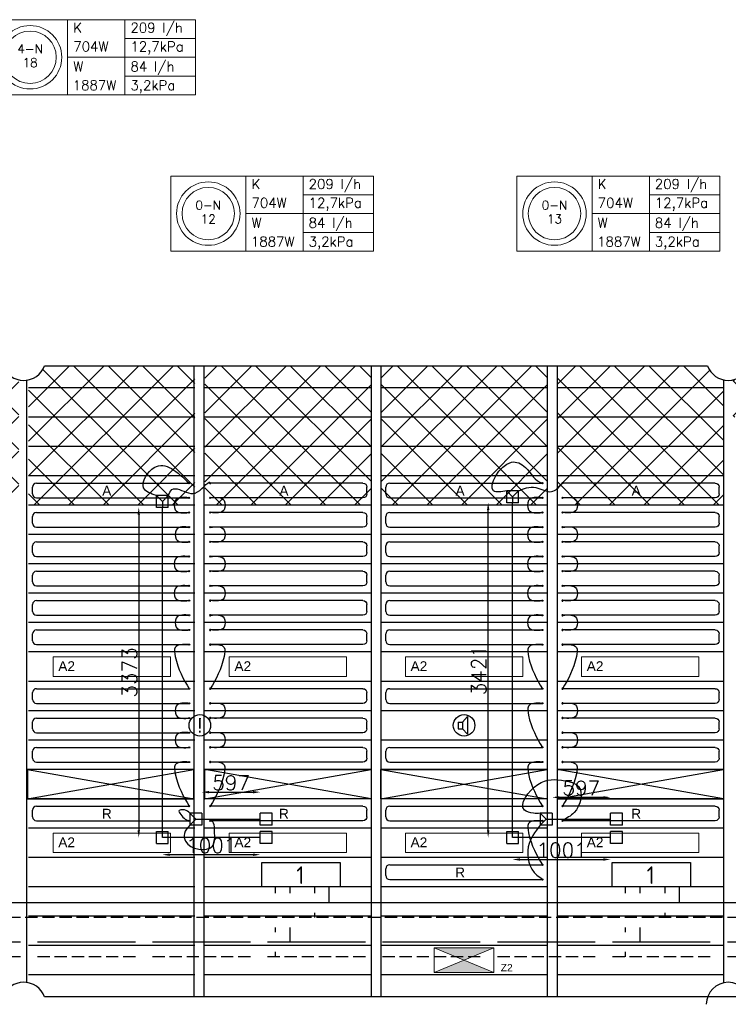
# Model space of a CAD drawing. Extents: x 7383 to 741080, y -570072 to -203000.
# Tile 43 of 45: x 576653 to 583894, y -250480 to -240420. Entities that reach past the tile are written whole.
import ezdxf
from ezdxf.enums import TextEntityAlignment as Align

# ---------------------------------------------------------------- set-up
doc = ezdxf.new("R2010")
doc.units = 0
doc.header["$LTSCALE"] = 25
for name, pattern in [('2322105', [47, 40, -7]), ('2322106', [47, 5, -2, 5, -2, 5, -2, 5, -2, 5, -2, 5, -7]), ('2322107', [2000, 1000, 1000]), ('2322108', [7, 5, -2])]:
    doc.linetypes.add(name, pattern=pattern)
doc.layers.get('0').update_dxf_attribs({"linetype": 'CONTINUOUS'})
doc.layers.get('DEFPOINTS').update_dxf_attribs({"linetype": 'CONTINUOUS'})
for name, color, linetype in [('000Vermogens2', 7, 'CONTINUOUS'), ('60', 7, 'CONTINUOUS'), ('KP-bandraster', 5, 'CONTINUOUS'), ('KP-koppelingen', 6, 'CONTINUOUS'), ('KP-leidingen(aanvoer)', 5, 'CONTINUOUS'), ('KP-leidingen(retour)', 1, 'CONTINUOUS'), ('KP-Lucht aanvoer', 6, 'CONTINUOUS'), ('KP-maatvoering', 7, 'CONTINUOUS'), ('KP-Melders', 3, 'CONTINUOUS'), ('KP-Onderlegger CV  GKW', 3, 'CONTINUOUS'), ('KP-Oppervlak', 3, 'CONTINUOUS'), ('KP-panelen', 1, 'CONTINUOUS'), ('KP-registers', 4, 'CONTINUOUS'), ('KP-slangen', 7, 'CONTINUOUS'), ('KP-tekst', 7, 'CONTINUOUS'), ('SYM-W', 7, 'CONTINUOUS'), ('WL5501--', 130, 'CONTINUOUS'), ('WL5502--', 130, 'CONTINUOUS'), ('WL561---_AANVOER', 10, 'CONTINUOUS'), ('WL561---_RETOUR', 10, 'CONTINUOUS')]:
    doc.layers.add(name, color=color, linetype=linetype)
doc.layers.add('KP-Aluminium', color=8, linetype='CONTINUOUS', lineweight=18)
doc.layers.add('KP-Verlichting', color=2, linetype='CONTINUOUS', lineweight=18)
doc.styles.add('arial', font='ARIAL.TTF')
doc.styles.add('ISO', font='ISO.SHX')
doc.styles.add('VERWOL-1', font='ROMANS.SHX')
doc.dimstyles.new('MARTIN', dxfattribs={"dimscale": 0, "dimtxt": 50, "dimasz": 75, "dimexe": 4, "dimexo": 4, "dimgap": 20, "dimtad": 1, "dimdec": 0, "dimrnd": 0.01, "dimzin": 1, "dimdsep": 46, "dimtxsty": 'VERWOL-1', "dimcen": -25, "dimdle": 1, "dimclrd": 7, "dimclre": 2, "dimclrt": 7, "dimadec": 0, "dimazin": 0, "dimtfac": 1, "dimtdec": 0, "dimtix": 1, "dimtofl": 0, "dimtmove": 0, "dimatfit": 3, "dimldrblk": 'OBLIQUE', "dimfxl": 0, "dimtvp": 33.333333, "dimtolj": 1, "dimtzin": 1, "dimarcsym": 0})

# ---------------------------------------------------------------- blocks, each defined once
blk = doc.blocks.new('A$C2E2C4AEC')
at = {"layer": 'SYM-W', "color": 2, "linetype": 'Continuous'}
for points in [[(57232, -5400), (56432, -5400), (56432, -5150), (57232, -5150)], [(60812, -5400), (60012, -5400), (60012, -5150), (60812, -5150)]]:
    blk.add_lwpolyline(points, close=True, dxfattribs=at)
at = {"layer": 'WL5501--', "linetype": '2322105'}
for p, q in [((56722, -5464), (56722, -5400)), ((60301, -5464), (60301, -5400)), ((56722, -5964), (56722, -5814)), ((60301, -5964), (60301, -5814)), ((62191, -5964), (52016, -5964))]:
    blk.add_line(p, q, dxfattribs=at)
at = {"layer": 'WL5502--', "linetype": '2322106'}
for p, q in [((56572, -5464), (56572, -5400)), ((60151, -5464), (60151, -5400)), ((56572, -5864), (56572, -5814)), ((60151, -5864), (60151, -5814)), ((62191, -6114), (52280, -6114)), ((56572, -6114), (56572, -6064)), ((60151, -6114), (60151, -6064))]:
    blk.add_line(p, q, dxfattribs=at)
at = {"layer": 'WL561---_AANVOER', "linetype": '2322107'}
for p, q in [((57122, -5564), (57122, -5400)), ((60701, -5564), (60701, -5400)), ((62191, -5564), (51456, -5564))]:
    blk.add_line(p, q, dxfattribs=at)
at = {"layer": 'WL561---_RETOUR', "linetype": '2322108'}
for p, q in [((56972, -5400), (56972, -5464)), ((60551, -5400), (60551, -5464)), ((62191, -5714), (51738, -5714)), ((56972, -5664), (56972, -5714)), ((60551, -5664), (60551, -5714))]:
    blk.add_line(p, q, dxfattribs=at)
at = {"layer": '60', "color": 1, "linetype": 'Continuous', "style": 'ISO'}
for p in [(56786, -5370), (60366, -5370)]:
    blk.add_text('1', height=180, dxfattribs=at).set_placement(p)
blk = doc.blocks.new('Register A')
at = {"layer": 'KP-registers', "linetype": 'Continuous'}
for p, q in [((90, 225), (1644, 225)), ((50, 115), (50, 185)), ((90, 75), (1644, 75))]:
    blk.add_line(p, q, dxfattribs=at)
for centre in [(1650, 225), (1650, 75)]:
    blk.add_circle(centre, 6, dxfattribs=at)
for centre, start, end in [((90, 185), 90, 180), ((90, 115), 180, 270)]:
    blk.add_arc(centre, 40, start, end, dxfattribs=at)
blk = doc.blocks.new('*D1692')
at = {"layer": 'DEFPOINTS', "color": 0, "linetype": 'Continuous', "transparency": 16777216}
for p in [(578111, -245403), (577870, -248776), (578111, -248776)]:
    blk.add_point(p, dxfattribs=at)
at = {"layer": 'KP-maatvoering', "color": 7, "linetype": 'Continuous', "lineweight": -2, "transparency": 16777216}
blk.add_line((577870, -245478), (577870, -248701), dxfattribs=at)
at = {"layer": 'KP-maatvoering', "color": 7, "linetype": 'Continuous', "transparency": 16777216}
for points in [[(577857, -245478), (577882, -245478), (577870, -245403)], [(577857, -248701), (577882, -248701), (577870, -248776)]]:
    blk.add_solid(points, dxfattribs=at)
at = {"layer": 'KP-maatvoering', "color": 7, "linetype": 'Continuous', "transparency": 16777216, "insert": (577775, -247090), "char_height": 150, "attachment_point": 5, "rotation": 90, "style": 'VERWOL-1'}
blk.add_mtext('\\A1;3373', dxfattribs=at)
blk = doc.blocks.new('_OBLIQUE')
at = {"color": 0, "linetype": 'ByBlock'}
blk.add_line((-0.5, -0.5), (0.5, 0.5), dxfattribs=at)
blk = doc.blocks.new('*D1693')
at = {"layer": 'DEFPOINTS', "color": 0, "linetype": 'Continuous', "transparency": 16777216}
for p in [(578111, -248776), (579112, -248776), (579112, -248951)]:
    blk.add_point(p, dxfattribs=at)
at = {"layer": 'KP-maatvoering', "color": 7, "linetype": 'Continuous', "lineweight": -2, "transparency": 16777216}
blk.add_line((578186, -248951), (579037, -248951), dxfattribs=at)
at = {"layer": 'KP-maatvoering', "color": 7, "linetype": 'Continuous', "transparency": 16777216}
for points in [[(578186, -248939), (578186, -248964), (578111, -248951)], [(579037, -248939), (579037, -248964), (579112, -248951)]]:
    blk.add_solid(points, dxfattribs=at)
at = {"layer": 'KP-maatvoering', "color": 7, "linetype": 'Continuous', "transparency": 16777216, "insert": (578611, -248856), "char_height": 150, "attachment_point": 5, "style": 'VERWOL-1'}
blk.add_mtext('\\A1;1001', dxfattribs=at)
blk = doc.blocks.new('*D1694')
at = {"layer": 'DEFPOINTS', "color": 0, "linetype": 'Continuous', "transparency": 16777216}
for p in [(579112, -248312), (578514, -248589), (579112, -248589)]:
    blk.add_point(p, dxfattribs=at)
at = {"layer": 'KP-maatvoering', "color": 7, "linetype": 'Continuous', "lineweight": -2, "transparency": 16777216}
blk.add_line((578589, -248312), (579037, -248312), dxfattribs=at)
at = {"layer": 'KP-maatvoering', "color": 7, "linetype": 'Continuous', "transparency": 16777216}
for points in [[(578589, -248300), (578589, -248325), (578514, -248312)], [(579037, -248300), (579037, -248325), (579112, -248312)]]:
    blk.add_solid(points, dxfattribs=at)
at = {"layer": 'KP-maatvoering', "color": 7, "linetype": 'Continuous', "transparency": 16777216, "insert": (578813, -248217), "char_height": 150, "attachment_point": 5, "style": 'VERWOL-1'}
blk.add_mtext('\\A1;597', dxfattribs=at)
blk = doc.blocks.new('*D1695')
at = {"layer": 'DEFPOINTS', "color": 0, "linetype": 'Continuous', "transparency": 16777216}
for p in [(582691, -248365), (582094, -248589), (582691, -248589)]:
    blk.add_point(p, dxfattribs=at)
at = {"layer": 'KP-maatvoering', "color": 7, "linetype": 'Continuous', "lineweight": -2, "transparency": 16777216}
blk.add_line((582169, -248365), (582616, -248365), dxfattribs=at)
at = {"layer": 'KP-maatvoering', "color": 7, "linetype": 'Continuous', "transparency": 16777216}
for points in [[(582169, -248353), (582169, -248378), (582094, -248365)], [(582616, -248353), (582616, -248378), (582691, -248365)]]:
    blk.add_solid(points, dxfattribs=at)
at = {"layer": 'KP-maatvoering', "color": 7, "linetype": 'Continuous', "transparency": 16777216, "insert": (582392, -248270), "char_height": 150, "attachment_point": 5, "style": 'VERWOL-1'}
blk.add_mtext('\\A1;597', dxfattribs=at)
blk = doc.blocks.new('*D1696')
at = {"layer": 'DEFPOINTS', "color": 0, "linetype": 'Continuous', "transparency": 16777216}
for p in [(581690, -248776), (582691, -248776), (582691, -249000)]:
    blk.add_point(p, dxfattribs=at)
at = {"layer": 'KP-maatvoering', "color": 7, "linetype": 'Continuous', "lineweight": -2, "transparency": 16777216}
blk.add_line((581765, -249000), (582616, -249000), dxfattribs=at)
at = {"layer": 'KP-maatvoering', "color": 7, "linetype": 'Continuous', "transparency": 16777216}
for points in [[(581765, -248988), (581765, -249013), (581690, -249000)], [(582616, -248988), (582616, -249013), (582691, -249000)]]:
    blk.add_solid(points, dxfattribs=at)
at = {"layer": 'KP-maatvoering', "color": 7, "linetype": 'Continuous', "transparency": 16777216, "insert": (582191, -248905), "char_height": 150, "attachment_point": 5, "style": 'VERWOL-1'}
blk.add_mtext('\\A1;1001', dxfattribs=at)
blk = doc.blocks.new('*D1697')
at = {"layer": 'DEFPOINTS', "color": 0, "linetype": 'Continuous', "transparency": 16777216}
for p in [(581440, -245356), (581690, -245356), (581690, -248776)]:
    blk.add_point(p, dxfattribs=at)
at = {"layer": 'KP-maatvoering', "color": 7, "linetype": 'Continuous', "lineweight": -2, "transparency": 16777216}
blk.add_line((581440, -248701), (581440, -245431), dxfattribs=at)
at = {"layer": 'KP-maatvoering', "color": 7, "linetype": 'Continuous', "transparency": 16777216}
for points in [[(581428, -245431), (581453, -245431), (581440, -245356)], [(581428, -248701), (581453, -248701), (581440, -248776)]]:
    blk.add_solid(points, dxfattribs=at)
at = {"layer": 'KP-maatvoering', "color": 7, "linetype": 'Continuous', "transparency": 16777216, "insert": (581345, -247066), "char_height": 150, "attachment_point": 5, "rotation": 90, "style": 'VERWOL-1'}
blk.add_mtext('\\A1;3421', dxfattribs=at)

msp = doc.modelspace()

# ---------------------------------------------------------------- hatches: boundary and pattern name
at = {"layer": 'KP-Aluminium', "linetype": 'Continuous'}
h = msp.add_hatch(dxfattribs=at)
h.set_pattern_fill('ANSI37', color=256, scale=2000)
h.set_pattern_definition([(45, (125871.48, 12214.05), (-176.7767, 176.7767), []), (135, (125871.48, 12214.05), (-176.7767, -176.7767), [])])
h.paths.add_polyline_path([(576644.2, -245080), (574944.2, -245080), (574944.2, -245380), (576644.2, -245380)])
h.paths.add_polyline_path([(576644.2, -244780), (574944.2, -244780), (574944.2, -245080), (576644.2, -245080)])
h.paths.add_polyline_path([(576644.2, -244480), (574944.2, -244480), (574944.2, -244780), (576644.2, -244780)])
h.paths.add_polyline_path([(576644.2, -244180), (574944.2, -244180), (574944.2, -244480), (576644.2, -244480)])
h.paths.add_polyline_path([(576482.1, -243955), (574944.2, -243955), (574944.2, -244180), (576644.2, -244180), (576644.2, -244099.4, -0.2571712)])
h.paths.add_polyline_path([(578444.2, -245080), (576744.2, -245080), (576744.2, -245380), (578444.2, -245380)])
h.paths.add_polyline_path([(578444.2, -244780), (576744.2, -244780), (576744.2, -245080), (578444.2, -245080)])
h.paths.add_polyline_path([(578444.2, -244480), (576744.2, -244480), (576744.2, -244780), (578444.2, -244780)])
h.paths.add_polyline_path([(578444.2, -244180), (576744.2, -244180), (576744.2, -244480), (578444.2, -244480)])
h.paths.add_polyline_path([(578444.2, -243955), (576906.4, -243955, -0.2571712), (576744.2, -244099.4), (576744.2, -244180), (578444.2, -244180)])
h = msp.add_hatch(dxfattribs=at)
h.set_pattern_fill('ANSI37', color=256, scale=2000)
h.set_pattern_definition([(45, (71871.48, 12214.05), (-176.7767, 176.7767), []), (135, (71871.48, 12214.05), (-176.7767, -176.7767), [])])
h.paths.add_polyline_path([(580244.2, -245080), (578544.2, -245080), (578544.2, -245380), (580244.2, -245380)])
h.paths.add_polyline_path([(580244.2, -244780), (578544.2, -244780), (578544.2, -245080), (580244.2, -245080)])
h.paths.add_polyline_path([(580244.2, -244480), (578544.2, -244480), (578544.2, -244780), (580244.2, -244780)])
h.paths.add_polyline_path([(580244.2, -244180), (578544.2, -244180), (578544.2, -244480), (580244.2, -244480)])
h.paths.add_polyline_path([(580244.2, -243955), (578544.2, -243955), (578544.2, -244180), (580244.2, -244180)])
h = msp.add_hatch(dxfattribs=at)
h.set_pattern_fill('ANSI37', color=256, scale=2000)
h.set_pattern_definition([(45, (73671.48, 12214.05), (-176.7767, 176.7767), []), (135, (73671.48, 12214.05), (-176.7767, -176.7767), [])])
h.paths.add_polyline_path([(582044.2, -245080), (580344.2, -245080), (580344.2, -245380), (582044.2, -245380)])
h.paths.add_polyline_path([(582044.2, -244780), (580344.2, -244780), (580344.2, -245080), (582044.2, -245080)])
h.paths.add_polyline_path([(582044.2, -244480), (580344.2, -244480), (580344.2, -244780), (582044.2, -244780)])
h.paths.add_polyline_path([(582044.2, -244180), (580344.2, -244180), (580344.2, -244480), (582044.2, -244480)])
h.paths.add_polyline_path([(582044.2, -243955), (580344.2, -243955), (580344.2, -244180), (582044.2, -244180)])
h = msp.add_hatch(dxfattribs=at)
h.set_pattern_fill('ANSI37', color=256, scale=2000)
h.set_pattern_definition([(45, (79071.48, 12214.05), (-176.7767, 176.7767), []), (135, (79071.48, 12214.05), (-176.7767, -176.7767), [])])
h.paths.add_polyline_path([(585644.2, -245080), (584544.2, -245080), (584544.2, -245380), (585644.2, -245380)])
h.paths.add_polyline_path([(585644.2, -244780), (584544.2, -244780), (584544.2, -245080), (585644.2, -245080)])
h.paths.add_polyline_path([(585644.2, -244480), (584544.2, -244480), (584544.2, -244780), (585644.2, -244780)])
h.paths.add_polyline_path([(585644.2, -244180), (584094.2, -244180), (584094.2, -244480), (585644.2, -244480)])
h.paths.add_polyline_path([(585644.2, -243955), (584106.4, -243955, -0.0340272), (584094.2, -243983.1), (584094.2, -244180), (585644.2, -244180)])
h.paths.add_polyline_path([(584094.2, -244180), (583944.2, -244180), (583944.2, -244480), (584094.2, -244480)])
h.paths.add_polyline_path([(584094.2, -243983.1, -0.221209), (583944.2, -244099.4), (583944.2, -244180), (584094.2, -244180)])
h.paths.add_polyline_path([(583844.2, -245080), (582144.2, -245080), (582144.2, -245380), (583844.2, -245380)])
h.paths.add_polyline_path([(583844.2, -244780), (582144.2, -244780), (582144.2, -245080), (583844.2, -245080)])
h.paths.add_polyline_path([(583844.2, -244480), (582144.2, -244480), (582144.2, -244780), (583844.2, -244780)])
h.paths.add_polyline_path([(583844.2, -244180), (582144.2, -244180), (582144.2, -244480), (583844.2, -244480)])
h.paths.add_polyline_path([(583682.1, -243955), (582144.2, -243955), (582144.2, -244180), (583844.2, -244180), (583844.2, -244099.4, -0.257172)])
at = {"layer": 'KP-Verlichting', "linetype": 'Continuous'}
h = msp.add_hatch(color=256, dxfattribs=at)
h.paths.add_polyline_path([(580889.5, -249904.3), (581194.2, -250030), (581498.9, -249904.3)])
h.paths.add_polyline_path([(581498.9, -250155.7), (581194.2, -250030), (580889.5, -250155.7)])

# ---------------------------------------------------------------- linework, layer by layer
at = {"layer": '000Vermogens2', "linetype": 'Continuous', "lineweight": 0}
for p, q in [((576375.1, -240419.6), (578448, -240419.6)), ((577143, -240419.6), (577143, -241187.4)), ((577728.2, -240803.5), (577728.2, -240419.6)), ((578448, -240419.6), (578448, -241187.4)), ((577728.2, -240611.6), (578448, -240611.6)), ((577143, -240803.5), (578448, -240803.5)), ((577728.2, -240803.5), (577728.2, -241187.4)), ((577728.2, -240995.5), (578448, -240995.5)), ((576375.1, -241187.4), (578448, -241187.4)), ((578196.2, -242016.8), (578196.2, -242784.7)), ((578196.2, -242016.8), (580269.1, -242016.8)), ((578964.1, -242016.8), (578964.1, -242784.7)), ((579549.3, -242400.7), (579549.3, -242016.8)), ((580269.1, -242016.8), (580269.1, -242784.7)), ((581734.1, -242016.8), (581734.1, -242784.7)), ((581734.1, -242016.8), (583807, -242016.8)), ((582502, -242016.8), (582502, -242784.7)), ((583087.2, -242400.7), (583087.2, -242016.8)), ((583807, -242016.8), (583807, -242784.7)), ((579549.3, -242208.8), (580269.1, -242208.8)), ((583087.2, -242208.8), (583807, -242208.8)), ((578964.1, -242400.7), (580269.1, -242400.7)), ((579549.3, -242400.7), (579549.3, -242784.7)), ((582502, -242400.7), (583807, -242400.7)), ((583087.2, -242400.7), (583087.2, -242784.7)), ((579549.3, -242592.7), (580269.1, -242592.7)), ((583087.2, -242592.7), (583807, -242592.7)), ((578196.2, -242784.7), (580269.1, -242784.7)), ((581734.1, -242784.7), (583807, -242784.7))]:
    msp.add_line(p, q, dxfattribs=at)
for centre, radius in [((576759.1, -240803.5), 324.2), ((576759.1, -240803.5), 267.6), ((578580.1, -242400.7), 324.2), ((578580.1, -242400.7), 267.6), ((582118.1, -242400.7), 324.2), ((582118.1, -242400.7), 267.6)]:
    msp.add_circle(centre, radius, dxfattribs=at)
at = {"layer": 'KP-bandraster', "linetype": 'Continuous'}
for p, q in [((578434.2, -243955), (578434.2, -250405)), ((578534.2, -243955), (578534.2, -250405)), ((580244.2, -243955), (580244.2, -250405)), ((580344.2, -243955), (580344.2, -250405)), ((582044.2, -243955), (582044.2, -250405)), ((582144.2, -243955), (582144.2, -250405)), ((576722, -244099.4), (576722, -250260.6)), ((583844.2, -244099.4), (583844.2, -250260.6))]:
    msp.add_line(p, q, dxfattribs=at)
for centre, start, end in [((576694.2, -243880), 199.45697, 340.52878), ((583894.2, -243880), 199.47112, 340.52888), ((576694.2, -250480), 19.47122, 160.54303), ((583894.2, -250480), 0, 180)]:
    msp.add_arc(centre, 225, start, end, dxfattribs=at)
at = {"layer": 'KP-koppelingen', "linetype": 'Continuous'}
for p, q in [((581629.4, -245355.6), (581629.5, -245233.9)), ((581751.1, -245234), (581629.5, -245233.9)), ((581629.5, -245233.9), (581690.3, -245294.8)), ((581690.3, -245294.8), (581751.1, -245234)), ((581751.1, -245355.6), (581751.1, -245234)), ((578050, -245403.4), (578050.1, -245281.8)), ((578171.7, -245281.8), (578050.1, -245281.8)), ((578050.1, -245281.8), (578110.9, -245342.6)), ((578110.9, -245342.6), (578171.7, -245281.8)), ((578110.9, -245342.6), (578110.9, -245403.4)), ((578171.7, -245403.5), (578171.7, -245281.8)), ((581751.1, -245355.6), (581629.4, -245355.6)), ((581690.3, -245294.8), (581690.3, -245355.6)), ((578171.7, -245403.5), (578050, -245403.4)), ((578392.9, -248528.3), (578392.8, -248649.9)), ((578392.8, -248649.9), (578453.7, -248589.1)), ((578514.5, -248528.4), (578392.9, -248528.3)), ((578453.7, -248589.1), (578392.9, -248528.3)), ((578453.7, -248589.1), (578514.5, -248589.2)), ((578514.5, -248528.4), (578514.4, -248650)), ((579111.5, -248650), (579111.5, -248528.4)), ((579233.2, -248528.4), (579111.5, -248528.4)), ((579233.2, -248650), (579233.2, -248528.4)), ((581972.3, -248528.3), (581972.2, -248649.9)), ((581972.2, -248649.9), (582033.1, -248589.1)), ((582093.9, -248528.4), (581972.3, -248528.3)), ((582033.1, -248589.1), (581972.3, -248528.3)), ((582033.1, -248589.1), (582093.9, -248589.2)), ((582093.9, -248528.4), (582093.8, -248650)), ((582690.9, -248650), (582690.9, -248528.4)), ((582812.6, -248528.4), (582690.9, -248528.4)), ((582812.6, -248650), (582812.6, -248528.4)), ((578514.4, -248650), (578392.8, -248649.9)), ((579233.2, -248650), (579111.5, -248650)), ((582093.8, -248650), (581972.2, -248649.9)), ((582812.6, -248650), (582690.9, -248650)), ((578050, -248837.2), (578050, -248715.6)), ((578050, -248715.6), (578171.7, -248715.6)), ((578171.7, -248837.2), (578171.7, -248715.6)), ((579111.5, -248837.2), (579111.5, -248715.6)), ((579233.2, -248715.6), (579111.5, -248715.6)), ((579233.2, -248837.2), (579233.2, -248715.6)), ((581629.4, -248837.2), (581629.4, -248715.6)), ((581629.4, -248715.6), (581751.1, -248715.6)), ((581751.1, -248837.2), (581751.1, -248715.6)), ((582690.9, -248837.2), (582690.9, -248715.6)), ((582812.6, -248715.6), (582690.9, -248715.6)), ((582812.6, -248837.2), (582812.6, -248715.6)), ((578050, -248837.2), (578171.7, -248837.2)), ((579233.2, -248837.2), (579111.5, -248837.2)), ((581629.4, -248837.2), (581751.1, -248837.2)), ((582812.6, -248837.2), (582690.9, -248837.2))]:
    msp.add_line(p, q, dxfattribs=at)
at = {"layer": 'KP-leidingen(aanvoer)', "linetype": 'Continuous'}
for p, q in [((581690.3, -248776.4), (581690.3, -245355.6)), ((578110.9, -248776.4), (578110.9, -245403.4)), ((579111.5, -248776.4), (578110.9, -248776.4)), ((582690.9, -248776.4), (581690.3, -248776.4))]:
    msp.add_line(p, q, dxfattribs=at)
at = {"layer": 'KP-leidingen(retour)', "linetype": 'Continuous'}
for p, q in [((578514.5, -248589.2), (579111.5, -248589.2)), ((582093.9, -248589.2), (582690.9, -248589.2))]:
    msp.add_line(p, q, dxfattribs=at)
at = {"layer": 'KP-Lucht aanvoer', "linetype": 'Continuous'}
for p, q in [((576734.2, -248080), (576734.2, -248380)), ((578434.2, -248080), (576734.2, -248080)), ((576734.2, -248080), (578434.2, -248380)), ((576734.2, -248380), (578434.2, -248080)), ((578434.2, -248380), (578434.2, -248080)), ((578544.2, -248080), (580244.2, -248080)), ((578544.2, -248380), (578544.2, -248080)), ((578544.2, -248380), (580244.2, -248080)), ((580244.2, -248380), (578544.2, -248080)), ((580244.2, -248080), (580244.2, -248380)), ((580344.2, -248080), (582044.2, -248080)), ((580344.2, -248380), (580344.2, -248080)), ((580344.2, -248080), (582044.2, -248380)), ((580344.2, -248380), (582044.2, -248080)), ((582044.2, -248080), (582044.2, -248380)), ((582144.2, -248380), (583844.2, -248080)), ((583844.2, -248380), (582144.2, -248080)), ((582144.2, -248080), (583844.2, -248080)), ((582144.2, -248080), (582144.2, -248380)), ((583844.2, -248080), (583844.2, -248380)), ((576734.2, -248380), (578434.2, -248380)), ((580244.2, -248380), (578544.2, -248380)), ((582044.2, -248380), (580344.2, -248380)), ((582144.2, -248380), (583844.2, -248380))]:
    msp.add_line(p, q, dxfattribs=at)
at = {"layer": 'KP-Melders', "linetype": 'Continuous'}
for p, q in [((581177.4, -247595.6), (581229.4, -247540.2)), ((581229.4, -247540.2), (581229.4, -247720.9)), ((581134.3, -247595.6), (581177.4, -247595.6)), ((581134.3, -247595.6), (581134.3, -247665.6)), ((581134.3, -247665.6), (581177.4, -247665.6)), ((581134.3, -247665.6), (581177.4, -247665.6)), ((581177.4, -247595.6), (581177.4, -247665.6)), ((581177.4, -247665.6), (581229.4, -247720.9))]:
    msp.add_line(p, q, dxfattribs=at)
for centre in [(578494.2, -247630), (581194.2, -247630)]:
    msp.add_circle(centre, 110, dxfattribs=at)
at = {"layer": 'KP-Oppervlak', "linetype": 'Continuous'}
for p, q in [((576906.4, -243955), (583682.1, -243955)), ((590882.1, -250405), (576906.4, -250405))]:
    msp.add_line(p, q, dxfattribs=at)
at = {"layer": 'KP-panelen', "linetype": 'Continuous'}
for p, q in [((578444.2, -244180), (576744.2, -244180)), ((580244.2, -244180), (578544.2, -244180)), ((582044.2, -244180), (580344.2, -244180)), ((583844.2, -244180), (582144.2, -244180)), ((578444.2, -244480), (576744.2, -244480)), ((580244.2, -244480), (578544.2, -244480)), ((582044.2, -244480), (580344.2, -244480)), ((583844.2, -244480), (582144.2, -244480)), ((578444.2, -244780), (576744.2, -244780)), ((580244.2, -244780), (578544.2, -244780)), ((582044.2, -244780), (580344.2, -244780)), ((583844.2, -244780), (582144.2, -244780)), ((578444.2, -245080), (576744.2, -245080)), ((580244.2, -245080), (578544.2, -245080)), ((582044.2, -245080), (580344.2, -245080)), ((583844.2, -245080), (582144.2, -245080)), ((578444.2, -245380), (576744.2, -245380)), ((580244.2, -245380), (578544.2, -245380)), ((582044.2, -245380), (580344.2, -245380)), ((583844.2, -245380), (582144.2, -245380)), ((578444.2, -245680), (576744.2, -245680)), ((580244.2, -245680), (578544.2, -245680)), ((582044.2, -245680), (580344.2, -245680)), ((583844.2, -245680), (582144.2, -245680)), ((578444.2, -245980), (576744.2, -245980)), ((580244.2, -245980), (578544.2, -245980)), ((582044.2, -245980), (580344.2, -245980)), ((583844.2, -245980), (582144.2, -245980)), ((578444.2, -246280), (576744.2, -246280)), ((580244.2, -246280), (578544.2, -246280)), ((582044.2, -246280), (580344.2, -246280)), ((583844.2, -246280), (582144.2, -246280)), ((578444.2, -246580), (576744.2, -246580)), ((580244.2, -246580), (578544.2, -246580)), ((582044.2, -246580), (580344.2, -246580)), ((583844.2, -246580), (582144.2, -246580)), ((578444.2, -246880), (576744.2, -246880)), ((580244.2, -246880), (578544.2, -246880)), ((582044.2, -246880), (580344.2, -246880)), ((582044.2, -246880), (580344.2, -246880)), ((583844.2, -246880), (582144.2, -246880)), ((578444.2, -247180), (576744.2, -247180)), ((580244.2, -247180), (578544.2, -247180)), ((582044.2, -247180), (580344.2, -247180)), ((582044.2, -247180), (580344.2, -247180)), ((583844.2, -247180), (582144.2, -247180)), ((578444.2, -247480), (576744.2, -247480)), ((580244.2, -247480), (578544.2, -247480)), ((582044.2, -247480), (580344.2, -247480)), ((583844.2, -247480), (582144.2, -247480)), ((578444.2, -247780), (576744.2, -247780)), ((580244.2, -247780), (578544.2, -247780)), ((582044.2, -247780), (580344.2, -247780)), ((583844.2, -247780), (582144.2, -247780)), ((578434.2, -248080), (576734.2, -248080)), ((580244.2, -248080), (578544.2, -248080)), ((582044.2, -248080), (580344.2, -248080)), ((583844.2, -248080), (582144.2, -248080)), ((578434.2, -248380), (576734.2, -248380)), ((580244.2, -248380), (578544.2, -248380)), ((582044.2, -248380), (580344.2, -248380)), ((583844.2, -248380), (582144.2, -248380)), ((578444.2, -248680), (576744.2, -248680)), ((580244.2, -248680), (578544.2, -248680)), ((582044.2, -248680), (580344.2, -248680)), ((583844.2, -248680), (582144.2, -248680)), ((578444.2, -248980), (576744.2, -248980)), ((580244.2, -248980), (578544.2, -248980)), ((582044.2, -248980), (580344.2, -248980)), ((583844.2, -248980), (582144.2, -248980)), ((578444.2, -249280), (576744.2, -249280)), ((580244.2, -249280), (578544.2, -249280)), ((582044.2, -249280), (580344.2, -249280)), ((583844.2, -249280), (582144.2, -249280)), ((578444.2, -249580), (576744.2, -249580)), ((580244.2, -249580), (578544.2, -249580)), ((582044.2, -249580), (580344.2, -249580)), ((583844.2, -249580), (582144.2, -249580)), ((578444.2, -249880), (576744.2, -249880)), ((580244.2, -249880), (578544.2, -249880)), ((582044.2, -249880), (580344.2, -249880)), ((583844.2, -249880), (582144.2, -249880)), ((578444.2, -250180), (576744.2, -250180)), ((580244.2, -250180), (578544.2, -250180)), ((582044.2, -250180), (580344.2, -250180)), ((583844.2, -250180), (582144.2, -250180))]:
    msp.add_line(p, q, dxfattribs=at)
at = {"layer": 'KP-slangen', "linetype": 'Continuous'}
for points in [[(578050.1, -245281.8), (577918.9, -245202.5), (578028.7, -244994.9), (578384.2, -245155)], [(581629.5, -245233.9), (581495.6, -245234.3), (581677, -244941.4), (581820.1, -244993.7), (581994.2, -245155), (581996.7, -245155.5)], [(578171.7, -245281.8), (578207.8, -245221.6), (578377.3, -245255), (578470.4, -245245.4), (578600.2, -245155), (578599.3, -245166.7)], [(581751.1, -245234), (581833.1, -245203.5), (581928.5, -245200), (582086.4, -245241.6), (582200.2, -245155)], [(578384.2, -245305), (578242.5, -245333.9), (578242.5, -245426.7), (578384.2, -245455)], [(578600.2, -245305), (578742, -245333.9), (578742, -245426.7), (578600.2, -245455)], [(581994.2, -245305), (581852.5, -245333.9), (581852.5, -245426.7), (581994.2, -245455)], [(582200.2, -245305), (582342, -245333.9), (582342, -245426.7), (582200.2, -245455)], [(578394.2, -245605), (578252.5, -245633.9), (578252.5, -245726.7), (578394.2, -245755)], [(578600.2, -245605), (578742, -245633.9), (578742, -245726.7), (578600.2, -245755)], [(581994.2, -245605), (581852.5, -245633.9), (581852.5, -245726.7), (581994.2, -245755)], [(582200.2, -245605), (582342, -245633.9), (582342, -245726.7), (582200.2, -245755)], [(578384.2, -245905), (578242.5, -245933.9), (578242.5, -246026.7), (578384.2, -246055)], [(578600.2, -245905), (578742, -245933.9), (578742, -246026.7), (578600.2, -246055)], [(581994.2, -245905), (581852.5, -245933.9), (581852.5, -246026.7), (581994.2, -246055)], [(582200.2, -245905), (582342, -245933.9), (582342, -246026.7), (582200.2, -246055)], [(578384.2, -246205), (578242.5, -246233.9), (578242.5, -246326.7), (578384.2, -246355)], [(578600.2, -246205), (578742, -246233.9), (578742, -246326.7), (578600.2, -246355)], [(581994.2, -246205), (581852.5, -246233.9), (581852.5, -246326.7), (581994.2, -246355)], [(582200.2, -246205), (582342, -246233.9), (582342, -246326.7), (582200.2, -246355)], [(578394.2, -246505), (578252.5, -246533.9), (578252.5, -246626.7), (578394.2, -246655)], [(578600.2, -246505), (578742, -246533.9), (578742, -246626.7), (578600.2, -246655)], [(581994.2, -246505), (581852.5, -246533.9), (581852.5, -246626.7), (581994.2, -246655)], [(582200.2, -246505), (582342, -246533.9), (582342, -246626.7), (582200.2, -246655)], [(578384.2, -246805), (578242.5, -246833.9), (578242.5, -246926.7), (578384.2, -247255)], [(578600.2, -246805), (578742, -246833.9), (578742, -246926.7), (578600.2, -247255)], [(581994.2, -246805), (581852.5, -246833.9), (581852.5, -246926.7), (581994.2, -247255)], [(582200.2, -246805), (582342, -246833.9), (582342, -246926.7), (582200.2, -247255)], [(578394.2, -247405), (578252.5, -247433.9), (578252.5, -247526.7), (578394.2, -247555)], [(578600.2, -247405), (578742, -247433.9), (578742, -247526.7), (578600.2, -247555)], [(581994.2, -247405), (581852.5, -247433.9), (581852.5, -247526.7), (581994.2, -247855)], [(582200.2, -247405), (582342, -247433.9), (582342, -247526.7), (582200.2, -247555)], [(578394.2, -247705), (578252.5, -247733.9), (578252.5, -247826.7), (578394.2, -247855)], [(578600.2, -247705), (578742, -247733.9), (578742, -247826.7), (578600.2, -247855)], [(582200.2, -247705), (582342, -247733.9), (582342, -247826.7), (582200.2, -247855)], [(578384.2, -248005), (578242.5, -248033.9), (578242.5, -248126.7), (578384.2, -248455)], [(578600.2, -248005), (578742, -248033.9), (578742, -248126.7), (578600.2, -248455)], [(581994.2, -248005), (581852.5, -248033.9), (581852.5, -248126.7), (581994.2, -248455)], [(582200.2, -248005), (582342, -248033.9), (582342, -248126.7), (582200.2, -248455)], [(581972.3, -248528.3), (581904.1, -248528.3), (581810.8, -248495.1), (581947.9, -248233.8), (582224.9, -248195.6), (582363.4, -248253.5), (582319.6, -248520.5), (582200.2, -248605), (582198, -248606.6)], [(578392.9, -248528.3), (578336.6, -248493.1), (578279.1, -248508), (578289.7, -248527.2), (578384.2, -248605), (578391.9, -248605.9)], [(578392.8, -248649.9), (578336.6, -248735.7), (578347.2, -248814.4), (578621.9, -248865.5), (578645.3, -248735.7), (578600.2, -248605), (578592.1, -248605.9)], [(581972.2, -248649.9), (581850.4, -248869.3), (581938, -249158.9), (581994.2, -249205), (581998.8, -249211.1)], [(581994.2, -248605), (581852.5, -248633.9), (581852.5, -248726.7), (581994.2, -249055)]]:
    msp.add_spline(points, degree=3, dxfattribs=at)
at = {"layer": 'KP-Verlichting', "linetype": 'Continuous'}
for p, q in [((576994.2, -246930), (578194.2, -246930)), ((576994.2, -246930), (576994.2, -247130)), ((578194.2, -246930), (578194.2, -247130)), ((578794.2, -246930), (579994.2, -246930)), ((578794.2, -246930), (578794.2, -247130)), ((579994.2, -246930), (579994.2, -247130)), ((580594.2, -246930), (581794.2, -246930)), ((580594.2, -246930), (580594.2, -247130)), ((581794.2, -246930), (581794.2, -247130)), ((582394.2, -246930), (583594.2, -246930)), ((582394.2, -246930), (582394.2, -247130)), ((583594.2, -246930), (583594.2, -247130)), ((576994.2, -247130), (578194.2, -247130)), ((578794.2, -247130), (579994.2, -247130)), ((580594.2, -247130), (581794.2, -247130)), ((582394.2, -247130), (583594.2, -247130)), ((576994.2, -248730), (578194.2, -248730)), ((576994.2, -248730), (576994.2, -248930)), ((578194.2, -248730), (578194.2, -248930)), ((578794.2, -248730), (579994.2, -248730)), ((578794.2, -248730), (578794.2, -248930)), ((579994.2, -248730), (579994.2, -248930)), ((580594.2, -248730), (581794.2, -248730)), ((580594.2, -248730), (580594.2, -248930)), ((581794.2, -248730), (581794.2, -248930)), ((582394.2, -248730), (583594.2, -248730)), ((582394.2, -248730), (582394.2, -248930)), ((583594.2, -248730), (583594.2, -248930)), ((576994.2, -248930), (578194.2, -248930)), ((578794.2, -248930), (579994.2, -248930)), ((580594.2, -248930), (581794.2, -248930)), ((582394.2, -248930), (583594.2, -248930)), ((580889.5, -249904.3), (581498.9, -249904.3)), ((580889.5, -250155.7), (580889.5, -249904.3)), ((580889.5, -250155.7), (581498.9, -249904.3)), ((580889.5, -249904.3), (581498.9, -250155.7)), ((581498.9, -249904.3), (581498.9, -250155.7)), ((581498.9, -250155.7), (580889.5, -250155.7))]:
    msp.add_line(p, q, dxfattribs=at)

# ---------------------------------------------------------------- block references
at = {"layer": 'KP-Onderlegger CV  GKW', "linetype": 'Continuous'}
msp.add_blockref('A$C2E2C4AEC', (522694.2, -243880), dxfattribs=at)
at = {"layer": 'KP-registers', "linetype": 'Continuous'}
for p in [(576734.2, -245380), (580344.2, -245380), (576734.2, -245680), (580344.2, -245680), (576734.2, -245980), (580344.2, -245980), (576734.2, -246280), (580344.2, -246280), (576734.2, -246580), (580344.2, -246580), (576734.2, -246880), (580344.2, -246880), (576734.2, -247480), (580344.2, -247480), (576734.2, -247780), (576734.2, -248080), (580344.2, -248080), (576734.2, -248680), (580344.2, -248680), (580344.2, -249280)]:
    msp.add_blockref('Register A', p, dxfattribs=at)
at = {"layer": 'KP-registers', "linetype": 'Continuous', "xscale": -1}
for p in [(580250.2, -245380), (583850.2, -245380), (580250.2, -245680), (583850.2, -245680), (580250.2, -245980), (583850.2, -245980), (580250.2, -246280), (583850.2, -246280), (580250.2, -246580), (583850.2, -246580), (580250.2, -246880), (583850.2, -246880), (580250.2, -247480), (583850.2, -247480), (580250.2, -247780), (583850.2, -247780), (580250.2, -248080), (583850.2, -248080), (580250.2, -248680), (583850.2, -248680)]:
    msp.add_blockref('Register A', p, dxfattribs=at)

# ---------------------------------------------------------------- texts
at = {"layer": '000Vermogens2', "linetype": 'Continuous', "lineweight": 0, "style": 'VERWOL-1'}
for s, p in [('209 l/h', (577784.5, -240551.7)), ('K', (577200.7, -240551.7)), ('704W', (577200.7, -240743.6)), ('12,7kPa', (577784.5, -240743.6)), ('84 l/h', (577784.5, -240948)), ('W', (577200.7, -240948)), ('1887W', (577194.6, -241139.9)), ('3,2kPa', (577784.5, -241139.9)), ('K', (579021.8, -242148.9)), ('209 l/h', (579605.6, -242148.9)), ('K', (582559.8, -242148.9)), ('209 l/h', (583143.5, -242148.9)), ('704W', (579021.8, -242340.8)), ('12,7kPa', (579605.6, -242340.8)), ('704W', (582559.8, -242340.8)), ('12,7kPa', (583143.5, -242340.8)), ('W', (579021.8, -242545.2)), ('84 l/h', (579605.6, -242545.2)), ('W', (582559.8, -242545.2)), ('84 l/h', (583143.5, -242545.2)), ('1887W', (579015.7, -242737.2)), ('3,2kPa', (579605.6, -242737.2)), ('1887W', (582553.7, -242737.2)), ('3,2kPa', (583143.5, -242737.2))]:
    msp.add_text(s, height=100, dxfattribs=at).set_placement(p)
for s, p in [('4-N', (576759.1, -240716.9)), ('18', (576759.1, -240858.6)), ('0-N', (578580.1, -242314.1)), ('0-N', (582118.1, -242314.1)), ('12', (578580.1, -242455.9)), ('13', (582118.1, -242455.9))]:
    msp.add_text(s, height=90, dxfattribs=at).set_placement(p, align=Align.MIDDLE_CENTER)
at = {"layer": 'KP-Melders', "linetype": 'Continuous', "insert": (578494.2, -247630), "char_height": 150, "attachment_point": 5, "style": 'arial'}
msp.add_mtext('\\A1;!', dxfattribs=at)
at = {"layer": 'KP-tekst', "linetype": 'Continuous', "char_height": 100, "attachment_point": 5, "style": 'arial'}
for s, insert in [('\\A1;A', (577543, -245232.4)), ('\\A1;A', (579353, -245232.4)), ('\\A1;A', (581153, -245232.4)), ('\\A1;A', (582953, -245232.4)), ('\\A1;R', (577543, -248532.4)), ('\\A1;R', (579353, -248532.4)), ('\\A1;R', (582953, -248532.4)), ('\\A1;R', (581153, -249132.4))]:
    msp.add_mtext(s, dxfattribs=dict(at, insert=insert))
at = {"layer": 'KP-Verlichting', "linetype": 'Continuous', "attachment_point": 5, "style": 'arial'}
for s, insert, char_height in [('\\A1;A2', (577132.8, -247024.9), 100), ('\\A1;A2', (578932.8, -247024.9), 100), ('\\A1;A2', (580732.8, -247024.9), 100), ('\\A1;A2', (582532.8, -247024.9), 100), ('\\A1;A2', (577132.8, -248824.9), 100), ('\\A1;A2', (578932.8, -248824.9), 100), ('\\A1;A2', (580732.8, -248824.9), 100), ('\\A1;A2', (582532.8, -248824.9), 100), ('\\A1;Z2', (581629.9, -250105.3), 75)]:
    msp.add_mtext(s, dxfattribs=dict(at, insert=insert, char_height=char_height))

# ---------------------------------------------------------------- dimensions: what is measured, and where the dimension line sits
at = {"layer": 'KP-maatvoering', "linetype": 'Continuous'}
for base, p1, p2, picture, middle in [((581440.1, -245355.6), (581690.3, -248776.4), (581690.3, -245355.6), '*D1697', (581345.1, -247066)), ((577869.5, -248776.4), (578110.9, -245403.4), (578110.9, -248776.4), '*D1692', (577774.5, -247089.9))]:
    dim = msp.add_linear_dim(base=base, p1=p1, p2=p2, angle=90, dimstyle='MARTIN', override={"dimscale": 1, "dimtxt": 150, "dimse1": 1, "dimse2": 1}, dxfattribs=at)
    dim.commit()
    dim.dimension.update_dxf_attribs({"geometry": picture, "text_midpoint": middle})
for base, p1, p2, picture, middle in [((579111.5, -248312.1), (578514.5, -248589.2), (579111.5, -248589.2), '*D1694', (578813, -248217.1)), ((582690.9, -248365), (582093.9, -248589.2), (582690.9, -248589.2), '*D1695', (582392.4, -248270)), ((579111.5, -248951.3), (578110.9, -248776.4), (579111.5, -248776.4), '*D1693', (578611.2, -248856.3)), ((582690.9, -249000.4), (581690.3, -248776.4), (582690.9, -248776.4), '*D1696', (582190.6, -248905.4))]:
    dim = msp.add_linear_dim(base=base, p1=p1, p2=p2, dimstyle='MARTIN', override={"dimscale": 1, "dimtxt": 150, "dimse1": 1, "dimse2": 1}, dxfattribs=at)
    dim.commit()
    dim.dimension.update_dxf_attribs({"geometry": picture, "text_midpoint": middle})

doc.saveas('drawing.dxf')
